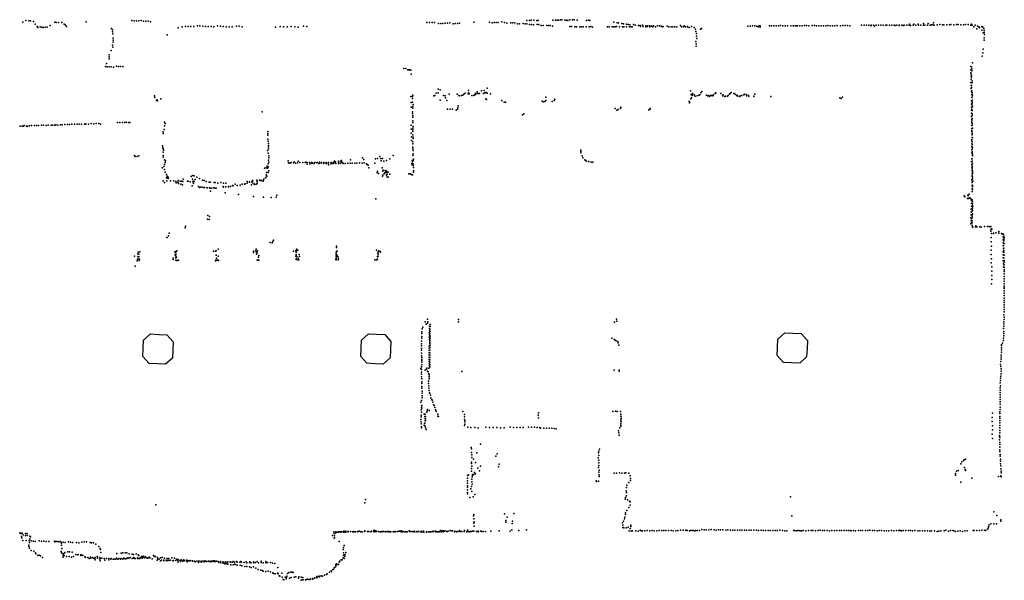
# Model space of a CAD drawing. Header units: millimetres. Extents: x -7648 to 12522, y 5832 to 17633.
# Tile 3 of 4: x 2440 to 12419, y 5832 to 11516. Entities that reach past the tile are written whole.
import ezdxf

# ---------------------------------------------------------------- set-up
doc = ezdxf.new("R2010")
doc.units = ezdxf.units.MM
doc.layers.add('P', color=9, linetype='Continuous')
doc.layers.add('PANOS', color=10, linetype='Continuous')

msp = doc.modelspace()

# ---------------------------------------------------------------- linework, layer by layer
at = {"layer": 'P'}
for p in [(2471, 11491), (2501, 11509), (2534, 11505), (2550, 11503), (2580, 11496), (2796, 11491), (2811, 11488), (2832, 11489), (2866, 11486), (3113, 11494), (3578, 11508), (3601, 11505), (3625, 11506), (3648, 11505), (3671, 11507), (3695, 11502), (3718, 11501), (3741, 11501), (3765, 11495), (6567, 11489), (6593, 11489), (6620, 11487), (6644, 11488), (6683, 11476), (6707, 11477), (6729, 11479), (6753, 11481), (6775, 11482), (6799, 11483), (6854, 11477), (6876, 11479), (6898, 11481), (7044, 11492), (7202, 11492), (7230, 11484), (7249, 11487), (7270, 11487), (7289, 11489), (7326, 11493), (7354, 11487), (7378, 11482), (7418, 11483), (7437, 11484), (7458, 11483), (7541, 11477), (7580, 11507), (7608, 11507), (7624, 11510), (7652, 11511), (7680, 11509), (7694, 11507), (7843, 11512), (7872, 11510), (7888, 11511), (7902, 11510), (7921, 11515), (7936, 11513), (7965, 11511), (7981, 11511), (7994, 11509), (8014, 11516), (8044, 11513), (8059, 11513), (8090, 11510), (8186, 11509), (8204, 11511), (8220, 11509), (8462, 11490), (8494, 11485), (8510, 11483), (8543, 11478), (11600, 11477), (11648, 11479), (11700, 11483), (2597, 11471), (2616, 11448), (2625, 11437), (2647, 11443), (2663, 11439), (2679, 11437), (2698, 11439), (2717, 11439), (2750, 11458), (2891, 11469), (2903, 11460), (2913, 11447), (3371, 11426), (3381, 11413), (3382, 11393), (4045, 11433), (4088, 11445), (4120, 11448), (4147, 11448), (4174, 11447), (4204, 11448), (4241, 11454), (4267, 11452), (4295, 11451), (4322, 11448), (4349, 11447), (4381, 11448), (4407, 11444), (4446, 11452), (4476, 11450), (4503, 11447), (4532, 11445), (4564, 11445), (4593, 11443), (4636, 11450), (4666, 11449), (4694, 11445), (5034, 11439), (5081, 11446), (5115, 11444), (5151, 11444), (5193, 11446), (5228, 11443), (5263, 11441), (5315, 11449), (5351, 11447), (6833, 11475), (7485, 11473), (7504, 11474), (7562, 11474), (7581, 11475), (7608, 11466), (7626, 11466), (7646, 11465), (7683, 11466), (7701, 11466), (7726, 11458), (7745, 11458), (7781, 11458), (7800, 11456), (7817, 11457), (7841, 11449), (8016, 11446), (8032, 11447), (8068, 11444), (8084, 11443), (8116, 11445), (8133, 11444), (8150, 11442), (8181, 11444), (8213, 11444), (8229, 11446), (8247, 11441), (8399, 11444), (8415, 11442), (8446, 11442), (8461, 11442), (8474, 11444), (8488, 11446), (8519, 11442), (8549, 11442), (8560, 11475), (8562, 11444), (8591, 11469), (8591, 11444), (8607, 11467), (8621, 11443), (8624, 11465), (8634, 11444), (8648, 11444), (8662, 11466), (8678, 11462), (8712, 11457), (8730, 11456), (8732, 11446), (8751, 11459), (8759, 11446), (8786, 11454), (8787, 11445), (8800, 11446), (8805, 11453), (8825, 11453), (8828, 11445), (8842, 11449), (8856, 11444), (8865, 11455), (8883, 11443), (8903, 11452), (8923, 11452), (8942, 11450), (8950, 11444), (8960, 11448), (9002, 11449), (9019, 11444), (9041, 11445), (9061, 11444), (9080, 11442), (9101, 11442), (9138, 11457), (9146, 11445), (9169, 11445), (9174, 11453), (9188, 11443), (9208, 11448), (9209, 11442), (9225, 11436), (9248, 11447), (9275, 11438), (9289, 11421), (9293, 11397), (9339, 11421), (9349, 11427), (9820, 11451), (9843, 11451), (9866, 11452), (9889, 11452), (9912, 11451), (9925, 11445), (9935, 11452), (9946, 11452), (9946, 11440), (10038, 11452), (10061, 11452), (10084, 11453), (10107, 11453), (10130, 11453), (10152, 11456), (10175, 11454), (10198, 11454), (10221, 11453), (10255, 11454), (10278, 11454), (10300, 11454), (10312, 11453), (10323, 11454), (10346, 11455), (10369, 11454), (10393, 11457), (10415, 11457), (10437, 11454), (10472, 11456), (10495, 11456), (10517, 11454), (10540, 11455), (10563, 11455), (10586, 11455), (10609, 11454), (10632, 11457), (10655, 11455), (10678, 11454), (10702, 11453), (10725, 11457), (10760, 11455), (10783, 11456), (10807, 11456), (10830, 11456), (10853, 11453), (10972, 11459), (10997, 11462), (11021, 11461), (11045, 11459), (11067, 11452), (11070, 11462), (11094, 11460), (11102, 11450), (11119, 11460), (11143, 11460), (11168, 11462), (11192, 11461), (11217, 11460), (11229, 11462), (11254, 11461), (11279, 11460), (11304, 11461), (11312, 11456), (11329, 11460), (11353, 11457), (11354, 11459), (11379, 11459), (11394, 11456), (11405, 11460), (11430, 11459), (11456, 11460), (11458, 11469), (11469, 11458), (11495, 11460), (11502, 11470), (11522, 11461), (11546, 11471), (11548, 11461), (11574, 11460), (11601, 11462), (11614, 11461), (11641, 11461), (11668, 11461), (11682, 11463), (11696, 11464), (11709, 11461), (11737, 11463), (11765, 11466), (11792, 11464), (11806, 11463), (11835, 11465), (11864, 11465), (11878, 11467), (11906, 11463), (11936, 11468), (11950, 11466), (11978, 11465), (12007, 11465), (12024, 11468), (12052, 11466), (12080, 11462), (12087, 11470), (12094, 11461), (12111, 11445), (12123, 11459), (12139, 11423), (12148, 11449), (12160, 11444), (12168, 11434), (12191, 11446), (12191, 11411), (12203, 11440), (12204, 11382), (12211, 11428), (12214, 11407), (12216, 11385), (3384, 11371), (3386, 11329), (3388, 11309), (3389, 11287), (3936, 11362), (9293, 11296), (9298, 11375), (9300, 11350), (9303, 11326), (12214, 11308), (12215, 11333), (12219, 11366), (3367, 11202), (3381, 11259), (3383, 11238), (9295, 11246), (9297, 11272), (12200, 11181), (12204, 11216), (3346, 11138), (3347, 11161), (3347, 11119), (12096, 11079), (12196, 11146), (3309, 11043), (3319, 11073), (3325, 11039), (3347, 11038), (3368, 11037), (3390, 11036), (3422, 11044), (3442, 11041), (3462, 11040), (3486, 11040), (6334, 11021), (6354, 11020), (6373, 11007), (6383, 11009), (6393, 11009), (6403, 11003), (12079, 11040), (12080, 11008), (12087, 11037), (12089, 11017), (12089, 10996), (6408, 10962), (12079, 10880), (12080, 10976), (12082, 10944), (12084, 10968), (12084, 10913), (12086, 10950), (12088, 10932), (12092, 10895), (6682, 10812), (6700, 10805), (6987, 10797), (7076, 10786), (7122, 10794), (7149, 10798), (7169, 10779), (7177, 10822), (9240, 10793), (9352, 10787), (9650, 10778), (12082, 10849), (12084, 10818), (12088, 10848), (12088, 10830), (12088, 10788), (12091, 10796), (12092, 10876), (12093, 10779), (3807, 10743), (3809, 10726), (3828, 10696), (3833, 10704), (3836, 10693), (3872, 10712), (6405, 10737), (6420, 10680), (6422, 10736), (6422, 10717), (6425, 10752), (6638, 10744), (6648, 10749), (6662, 10770), (6682, 10773), (6702, 10699), (6734, 10749), (6752, 10745), (6755, 10722), (6768, 10698), (6794, 10761), (6874, 10761), (6890, 10749), (6898, 10743), (6919, 10749), (6930, 10752), (6942, 10761), (6954, 10770), (6984, 10765), (6990, 10776), (6995, 10763), (7021, 10748), (7042, 10749), (7050, 10750), (7059, 10768), (7061, 10759), (7077, 10766), (7089, 10767), (7100, 10767), (7142, 10768), (7145, 10772), (7157, 10773), (7163, 10715), (7171, 10707), (7177, 10771), (7212, 10764), (7326, 10697), (7351, 10680), (7363, 10681), (7735, 10689), (7744, 10683), (7763, 10687), (7772, 10696), (7774, 10729), (7838, 10687), (7858, 10696), (7863, 10709), (9225, 10688), (9229, 10685), (9241, 10714), (9245, 10759), (9249, 10725), (9255, 10749), (9259, 10769), (9259, 10761), (9275, 10753), (9286, 10742), (9305, 10745), (9324, 10750), (9332, 10754), (9345, 10774), (9400, 10752), (9413, 10744), (9425, 10746), (9431, 10738), (9445, 10747), (9455, 10747), (9464, 10744), (9473, 10755), (9488, 10767), (9496, 10776), (9545, 10767), (9564, 10744), (9570, 10754), (9582, 10738), (9592, 10742), (9612, 10740), (9619, 10748), (9635, 10762), (9642, 10768), (9678, 10769), (9692, 10760), (9704, 10749), (9713, 10751), (9717, 10740), (9740, 10736), (9742, 10743), (9760, 10746), (9778, 10753), (9786, 10761), (9805, 10759), (9807, 10744), (9826, 10747), (9831, 10741), (9880, 10742), (9881, 10736), (9890, 10762), (10053, 10736), (10751, 10725), (10767, 10716), (10779, 10730), (12086, 10692), (12089, 10756), (12090, 10726), (12092, 10701), (12092, 10684), (12094, 10760), (12096, 10744), (4898, 10583), (6406, 10676), (6408, 10630), (6422, 10583), (6425, 10619), (6426, 10637), (6427, 10655), (6776, 10608), (6802, 10608), (6825, 10609), (6865, 10599), (6877, 10609), (6882, 10623), (6883, 10641), (8475, 10614), (8492, 10599), (8507, 10607), (8528, 10614), (8531, 10628), (8815, 10602), (8825, 10604), (8829, 10615), (9227, 10673), (12086, 10630), (12087, 10661), (12087, 10599), (12091, 10610), (12092, 10648), (12092, 10594), (12093, 10668), (12095, 10633), (6421, 10565), (6425, 10526), (6425, 10489), (6426, 10544), (7537, 10551), (7550, 10562), (12086, 10567), (12088, 10536), (12089, 10505), (12091, 10491), (12093, 10562), (12093, 10544), (12094, 10513), (2446, 10435), (2466, 10438), (2476, 10438), (2485, 10442), (2509, 10438), (2519, 10438), (2539, 10440), (2559, 10442), (2590, 10442), (2610, 10442), (2631, 10442), (2660, 10445), (2680, 10445), (2710, 10444), (2728, 10447), (2759, 10445), (2777, 10448), (2796, 10447), (2806, 10449), (2825, 10448), (2853, 10450), (2871, 10450), (2898, 10453), (2926, 10453), (2944, 10453), (2970, 10456), (2997, 10458), (3024, 10456), (3042, 10456), (3068, 10458), (3096, 10456), (3104, 10457), (3112, 10459), (3139, 10458), (3164, 10463), (3191, 10461), (3215, 10464), (3241, 10464), (3259, 10457), (3432, 10473), (3456, 10473), (3482, 10473), (3506, 10475), (3522, 10476), (3547, 10474), (3556, 10472), (3903, 10402), (3907, 10476), (3908, 10440), (3914, 10462), (4956, 10381), (6406, 10448), (6407, 10407), (6423, 10472), (6423, 10382), (6424, 10400), (6425, 10417), (6428, 10434), (12089, 10474), (12089, 10443), (12089, 10381), (12090, 10412), (12091, 10394), (12093, 10445), (12094, 10462), (12095, 10415), (3893, 10378), (3893, 10361), (4956, 10363), (4956, 10345), (4956, 10306), (4958, 10285), (6408, 10367), (6410, 10328), (6411, 10290), (6423, 10347), (6427, 10310), (6429, 10326), (12089, 10301), (12090, 10289), (12092, 10365), (12092, 10351), (12092, 10321), (12093, 10350), (12095, 10322), (3886, 10236), (3890, 10221), (3894, 10207), (3898, 10192), (4953, 10191), (4961, 10260), (4961, 10226), (4962, 10240), (4962, 10206), (6423, 10208), (6425, 10276), (6425, 10259), (6426, 10224), (6427, 10189), (8127, 10179), (8128, 10194), (12089, 10197), (12091, 10259), (12091, 10228), (12092, 10276), (12092, 10202), (12094, 10247), (12096, 10220), (3602, 10140), (3610, 10129), (3632, 10129), (3646, 10134), (3893, 10139), (3894, 10123), (3895, 10174), (3908, 10096), (3919, 10086), (4959, 10162), (4962, 10092), (4965, 10136), (4966, 10117), (5160, 10084), (5262, 10080), (5632, 10083), (5672, 10082), (5696, 10081), (5702, 10087), (5792, 10096), (5914, 10116), (5927, 10098), (6046, 10104), (6068, 10109), (6090, 10129), (6099, 10109), (6104, 10086), (6116, 10110), (6129, 10080), (6157, 10089), (6193, 10106), (6226, 10140), (6418, 10088), (6424, 10139), (6427, 10155), (6429, 10087), (6430, 10103), (8128, 10167), (8139, 10135), (8147, 10115), (8168, 10094), (8176, 10089), (8183, 10081), (12091, 10167), (12091, 10106), (12093, 10161), (12093, 10106), (12093, 10081), (12094, 10175), (12095, 10149), (12095, 10138), (12095, 10136), (3883, 10015), (3902, 10028), (3907, 10047), (3907, 9998), (3914, 10067), (4922, 10012), (4939, 10013), (4947, 10031), (4948, 10027), (4951, 10009), (4958, 10054), (4958, 10024), (4964, 9984), (4965, 10073), (5165, 10064), (5179, 10062), (5184, 10063), (5191, 10067), (5216, 10065), (5222, 10076), (5234, 10062), (5257, 10066), (5279, 10068), (5311, 10068), (5332, 10069), (5340, 10070), (5353, 10068), (5353, 10052), (5376, 10069), (5381, 10056), (5396, 10067), (5402, 10059), (5409, 10063), (5424, 10059), (5430, 10068), (5452, 10063), (5454, 10069), (5473, 10058), (5475, 10058), (5479, 10070), (5496, 10060), (5499, 10068), (5523, 10058), (5524, 10068), (5524, 10059), (5545, 10058), (5546, 10067), (5567, 10060), (5570, 10046), (5571, 10067), (5595, 10056), (5597, 10069), (5599, 10066), (5615, 10058), (5621, 10068), (5622, 10057), (5633, 10071), (5640, 10076), (5643, 10057), (5670, 10057), (5675, 10072), (5690, 10057), (5701, 10073), (5710, 10069), (5717, 10058), (5737, 10059), (5764, 10062), (5791, 10061), (5811, 10062), (5838, 10062), (5858, 10062), (5884, 10063), (5911, 10062), (5930, 10065), (5956, 10054), (5963, 10049), (5971, 10040), (5979, 10013), (6039, 10062), (6068, 9980), (6112, 10013), (6119, 9979), (6123, 9992), (6145, 9988), (6155, 9982), (6414, 10057), (6417, 10046), (6420, 10075), (6427, 10054), (6427, 10038), (6432, 10018), (6432, 9985), (8209, 10077), (8233, 10071), (8248, 10070), (12088, 10075), (12090, 10045), (12093, 10016), (12093, 9986), (12094, 10029), (12094, 10003), (12096, 9979), (12097, 10058), (3895, 9881), (3915, 9970), (3928, 9914), (3929, 9945), (3930, 9882), (3933, 9931), (3934, 9913), (3946, 9920), (3946, 9905), (3968, 9883), (4003, 9882), (4045, 9885), (4079, 9880), (4097, 9900), (4147, 9880), (4177, 9925), (4191, 9936), (4191, 9900), (4199, 9880), (4208, 9933), (4219, 9897), (4235, 9918), (4261, 9906), (4292, 9888), (4309, 9884), (4798, 9885), (4804, 9881), (4844, 9888), (4870, 9889), (4882, 9887), (4890, 9885), (4908, 9880), (4910, 9894), (4913, 9898), (4915, 9899), (4930, 9915), (4933, 9912), (4939, 9942), (4942, 9965), (4946, 9928), (4958, 9966), (6063, 9965), (6066, 9963), (6077, 9958), (6116, 9931), (6122, 9938), (6134, 9954), (6140, 9962), (6143, 9966), (6154, 9965), (6158, 9939), (6164, 9975), (6164, 9950), (6164, 9922), (6174, 9970), (6176, 9920), (6190, 9949), (6385, 9953), (6398, 9952), (6409, 9945), (6416, 9947), (6421, 9942), (6431, 9969), (12089, 9894), (12094, 9941), (12094, 9925), (12095, 9955), (12096, 9968), (12096, 9907), (12097, 9965), (12097, 9884), (12098, 9922), (3909, 9864), (4022, 9875), (4026, 9861), (4044, 9868), (4050, 9855), (4066, 9878), (4072, 9848), (4089, 9842), (4093, 9874), (4140, 9878), (4167, 9873), (4189, 9833), (4196, 9871), (4201, 9855), (4208, 9875), (4251, 9826), (4264, 9815), (4274, 9818), (4289, 9818), (4305, 9814), (4313, 9816), (4330, 9875), (4337, 9812), (4340, 9811), (4359, 9870), (4362, 9810), (4371, 9807), (4372, 9868), (4387, 9808), (4406, 9811), (4410, 9865), (4420, 9866), (4421, 9809), (4431, 9808), (4449, 9860), (4478, 9864), (4503, 9824), (4504, 9859), (4506, 9818), (4528, 9857), (4528, 9821), (4555, 9826), (4556, 9823), (4578, 9825), (4596, 9836), (4602, 9833), (4623, 9848), (4644, 9834), (4676, 9839), (4695, 9848), (4718, 9850), (4726, 9851), (4745, 9874), (4746, 9859), (4768, 9872), (4769, 9867), (4788, 9840), (4792, 9872), (4800, 9863), (4817, 9852), (4817, 9849), (4821, 9844), (4837, 9849), (4842, 9853), (4846, 9877), (4846, 9860), (12092, 9834), (12093, 9868), (12093, 9865), (12093, 9805), (12094, 9837), (12095, 9835), (12095, 9794), (12096, 9824), (12099, 9879), (4374, 9779), (4523, 9761), (4657, 9744), (4808, 9723), (4911, 9715), (4988, 9712), (5041, 9717), (5045, 9736), (6051, 9699), (12011, 9729), (12018, 9721), (12045, 9702), (12048, 9737), (12052, 9730), (12060, 9704), (12062, 9747), (12062, 9706), (12068, 9710), (12079, 9699), (12086, 9684), (12092, 9689), (12093, 9775), (12082, 9595), (12086, 9625), (12088, 9654), (12092, 9594), (12095, 9648), (12095, 9607), (12095, 9583), (12096, 9668), (12096, 9628), (12098, 9672), (12100, 9625), (4344, 9493), (4348, 9532), (4359, 9489), (4364, 9519), (12081, 9506), (12082, 9565), (12084, 9536), (12085, 9497), (12092, 9525), (12092, 9506), (12093, 9575), (12094, 9541), (12095, 9547), (4116, 9405), (4121, 9421), (12081, 9447), (12082, 9477), (12085, 9455), (12092, 9458), (12093, 9430), (12094, 9478), (12097, 9414), (12099, 9414), (12127, 9415), (12131, 9425), (12141, 9415), (12170, 9415), (12183, 9414), (12218, 9418), (12250, 9418), (12266, 9420), (12277, 9416), (12281, 9387), (12283, 9420), (12288, 9394), (12294, 9392), (3930, 9309), (3934, 9308), (3947, 9324), (3955, 9353), (5012, 9281), (12281, 9371), (12286, 9306), (12288, 9347), (12308, 9349), (12309, 9351), (12332, 9354), (12363, 9351), (12364, 9368), (12389, 9347), (12400, 9343), (12407, 9314), (12408, 9284), (12412, 9340), (12413, 9283), (12414, 9322), (12415, 9293), (12416, 9304), (4451, 9189), (4836, 9190), (4977, 9256), (4998, 9253), (5007, 9268), (5244, 9188), (5651, 9219), (5651, 9207), (12287, 9263), (12288, 9221), (12406, 9253), (12409, 9223), (12410, 9193), (12412, 9226), (12413, 9200), (12415, 9275), (12416, 9247), (3605, 9120), (3633, 9088), (3638, 9142), (3638, 9116), (3642, 9160), (3642, 9159), (3646, 9110), (3647, 9090), (3648, 9138), (3653, 9083), (3657, 9161), (3995, 9097), (3997, 9084), (4014, 9162), (4015, 9132), (4020, 9122), (4021, 9167), (4023, 9151), (4023, 9136), (4023, 9100), (4030, 9109), (4032, 9171), (4403, 9168), (4424, 9170), (4432, 9174), (4432, 9129), (4436, 9099), (4450, 9118), (4809, 9169), (4810, 9154), (4833, 9171), (4835, 9161), (4841, 9137), (4846, 9152), (4849, 9172), (4857, 9082), (4861, 9107), (4864, 9124), (5214, 9168), (5240, 9171), (5240, 9120), (5241, 9083), (5242, 9133), (5242, 9126), (5242, 9091), (5243, 9156), (5247, 9174), (5248, 9110), (5258, 9179), (5263, 9098), (5265, 9082), (5272, 9134), (5275, 9116), (5645, 9086), (5648, 9143), (5648, 9094), (5649, 9159), (5649, 9128), (5649, 9111), (5654, 9169), (5657, 9110), (5658, 9168), (5658, 9128), (5667, 9082), (5669, 9111), (5669, 9081), (5671, 9090), (6041, 9081), (6057, 9179), (6062, 9083), (6067, 9110), (6067, 9089), (6068, 9116), (6069, 9119), (6071, 9149), (6072, 9118), (6073, 9140), (6074, 9164), (6079, 9171), (6093, 9167), (6098, 9160), (12286, 9135), (12287, 9178), (12288, 9093), (12408, 9102), (12409, 9162), (12409, 9132), (12413, 9172), (12414, 9155), (12415, 9102), (12417, 9129), (3612, 9017), (3631, 9072), (3650, 9073), (4024, 9079), (4034, 9076), (4037, 9076), (4048, 9078), (4049, 9077), (4424, 9072), (4427, 9078), (4437, 9079), (4446, 9077), (4452, 9079), (4456, 9076), (4848, 9077), (4865, 9079), (5258, 9080), (5269, 9080), (5649, 9080), (6056, 9080), (12287, 9051), (12294, 9009), (12409, 9070), (12410, 9010), (12411, 9041), (12416, 9057), (12416, 9005), (12417, 9032), (12418, 9076), (12294, 8966), (12294, 8924), (12416, 8980), (12417, 8963), (12417, 8938), (12417, 8913), (12419, 8889), (12289, 8838), (12292, 8881), (12416, 8798), (12417, 8790), (12418, 8864), (12418, 8839), (12418, 8814), (12416, 8742), (12417, 8694), (12419, 8766), (12419, 8718), (12416, 8600), (12417, 8670), (12419, 8647), (12419, 8624), (12415, 8523), (12417, 8500), (12418, 8577), (12419, 8554), (6526, 8400), (6550, 8451), (6559, 8430), (6573, 8439), (6574, 8478), (6575, 8454), (6592, 8408), (6593, 8386), (6600, 8427), (6600, 8404), (6887, 8477), (6888, 8454), (8469, 8449), (8488, 8479), (8493, 8459), (12412, 8385), (12413, 8431), (12415, 8454), (12415, 8408), (12418, 8477), (6514, 8304), (6515, 8333), (6515, 8286), (6516, 8351), (6520, 8380), (6589, 8296), (6591, 8341), (6592, 8363), (6592, 8319), (6598, 8379), (6598, 8332), (6598, 8284), (6599, 8356), (6599, 8308), (6599, 8286), (8441, 8286), (12411, 8288), (12414, 8333), (12415, 8355), (12415, 8310), (6512, 8258), (6513, 8230), (6513, 8211), (6513, 8183), (6591, 8207), (6591, 8184), (6592, 8274), (6596, 8242), (6596, 8188), (6597, 8264), (6598, 8260), (6598, 8235), (6598, 8229), (6599, 8212), (8464, 8273), (8475, 8266), (8486, 8260), (8502, 8253), (8507, 8241), (8513, 8215), (12389, 8213), (12390, 8190), (12392, 8220), (12400, 8235), (12410, 8265), (6511, 8136), (6513, 8164), (6513, 8109), (6515, 8090), (6589, 8139), (6589, 8095), (6590, 8162), (6590, 8117), (6596, 8140), (6596, 8091), (6597, 8164), (6597, 8116), (12388, 8116), (12388, 8094), (12390, 8168), (12390, 8146), (6513, 7997), (6514, 8071), (6514, 8044), (6514, 8016), (6516, 8062), (6568, 7984), (6591, 8072), (6591, 8050), (6591, 8027), (6594, 8006), (6596, 8067), (6596, 8043), (6596, 8019), (6596, 7996), (12382, 8021), (12385, 8051), (12385, 7999), (12386, 8073), (6505, 7979), (6511, 7969), (6511, 7922), (6512, 7941), (6513, 7894), (6549, 7963), (6563, 7974), (6573, 7951), (6579, 7946), (6585, 7982), (6587, 7924), (6589, 7899), (6591, 7916), (6591, 7894), (6922, 7948), (8466, 7963), (8514, 7963), (8516, 7951), (12384, 7902), (12386, 7954), (12386, 7924), (12387, 7977), (6516, 7798), (6517, 7875), (6517, 7846), (6517, 7827), (6583, 7851), (6583, 7827), (6586, 7804), (6589, 7875), (12377, 7835), (12379, 7804), (12380, 7857), (12381, 7880), (6515, 7779), (6518, 7750), (6518, 7731), (6518, 7702), (6586, 7781), (6590, 7755), (6594, 7732), (6596, 7728), (6602, 7709), (12377, 7736), (12377, 7689), (12378, 7782), (12378, 7759), (12378, 7713), (6507, 7637), (6513, 7655), (6513, 7587), (6514, 7606), (6518, 7683), (6606, 7682), (6617, 7665), (6620, 7659), (6626, 7637), (6634, 7611), (6639, 7603), (6648, 7585), (12376, 7666), (12376, 7588), (12377, 7643), (12377, 7619), (6508, 7559), (6510, 7508), (6510, 7489), (6512, 7538), (6516, 7576), (6540, 7516), (6545, 7493), (6549, 7517), (6552, 7494), (6567, 7536), (6570, 7550), (6574, 7564), (6590, 7553), (6654, 7562), (6656, 7556), (6662, 7545), (6677, 7516), (6677, 7497), (6684, 7494), (6932, 7545), (6948, 7512), (6948, 7488), (7695, 7505), (7698, 7531), (8453, 7544), (8477, 7546), (8496, 7545), (8530, 7544), (8533, 7518), (8534, 7497), (8537, 7491), (12298, 7526), (12374, 7540), (12374, 7492), (12375, 7524), (12376, 7564), (6506, 7461), (6508, 7439), (6510, 7419), (6512, 7388), (6541, 7404), (6543, 7426), (6547, 7425), (6549, 7471), (6549, 7451), (6550, 7396), (6552, 7448), (6554, 7470), (6948, 7403), (6949, 7464), (6950, 7452), (6950, 7440), (6951, 7416), (6982, 7386), (7597, 7386), (7628, 7385), (7697, 7478), (8531, 7403), (8532, 7418), (8533, 7447), (8533, 7395), (8534, 7461), (8535, 7440), (8536, 7469), (12296, 7484), (12296, 7442), (12298, 7399), (12372, 7476), (12372, 7427), (12373, 7451), (12373, 7401), (6511, 7378), (6553, 7379), (6561, 7361), (7013, 7382), (7053, 7380), (7088, 7377), (7163, 7384), (7200, 7382), (7240, 7382), (7276, 7380), (7314, 7379), (7349, 7378), (7410, 7384), (7446, 7383), (7478, 7383), (7511, 7381), (7541, 7380), (7656, 7384), (7686, 7383), (7712, 7382), (7719, 7374), (7752, 7375), (7779, 7374), (7807, 7374), (7832, 7373), (7856, 7370), (7877, 7368), (8510, 7348), (8511, 7326), (8516, 7305), (8524, 7377), (12297, 7314), (12298, 7357), (12371, 7300), (12371, 7292), (12372, 7377), (12372, 7351), (12372, 7326), (7109, 7213), (12298, 7271), (12370, 7257), (12373, 7228), (12373, 7210), (12374, 7281), (7017, 7179), (7018, 7129), (7020, 7166), (7022, 7104), (7072, 7124), (7266, 7090), (7279, 7113), (8307, 7123), (8309, 7140), (8309, 7096), (8317, 7162), (12374, 7138), (12375, 7183), (12375, 7156), (12377, 7109), (12377, 7090), (7020, 7029), (7020, 7016), (7022, 7078), (7024, 6989), (7039, 7061), (7061, 7027), (7109, 6990), (7298, 7009), (8302, 7075), (8308, 7050), (8309, 7023), (8309, 6995), (11977, 7014), (11988, 7033), (12005, 7047), (12011, 7053), (12026, 7059), (12380, 7060), (12381, 7012), (12382, 7041), (12384, 6991), (6979, 6893), (6988, 6902), (7019, 6940), (7020, 6965), (7029, 6899), (7030, 6905), (7042, 6906), (7050, 6925), (7060, 6911), (7083, 6970), (7099, 6942), (7294, 6984), (8306, 6975), (8311, 6930), (8312, 6950), (8312, 6902), (8466, 6920), (8489, 6918), (8519, 6921), (8544, 6920), (8569, 6920), (8583, 6922), (8614, 6917), (8628, 6891), (11925, 6899), (11926, 6916), (11934, 6937), (11950, 6944), (12017, 6977), (12023, 6955), (12025, 6945), (12360, 6886), (12383, 6963), (12384, 6892), (12386, 6921), (12387, 6940), (6977, 6842), (6977, 6816), (6978, 6867), (6978, 6790), (7022, 6832), (7024, 6856), (7025, 6881), (7027, 6806), (8281, 6841), (8287, 6835), (8305, 6837), (8313, 6883), (8593, 6796), (8615, 6823), (8629, 6844), (8631, 6865), (11978, 6828), (12090, 6869), (12386, 6880), (6977, 6777), (6977, 6751), (6978, 6723), (6980, 6710), (7012, 6759), (7018, 6783), (7021, 6733), (7052, 6701), (8587, 6740), (8589, 6690), (8590, 6773), (8590, 6722), (3819, 6597), (5938, 6617), (5945, 6650), (7001, 6673), (7036, 6680), (8575, 6656), (8580, 6672), (8600, 6647), (8620, 6633), (8626, 6594), (8627, 6628), (10251, 6677), (7042, 6500), (7355, 6505), (7449, 6510), (8579, 6515), (8579, 6502), (8592, 6539), (8612, 6570), (12313, 6526), (12344, 6489), (7040, 6486), (7044, 6456), (7044, 6412), (7045, 6426), (7366, 6422), (7367, 6437), (7380, 6473), (7432, 6407), (7436, 6432), (8551, 6414), (8554, 6392), (8558, 6433), (8569, 6457), (8573, 6473), (8634, 6390), (10266, 6485), (12267, 6394), (12284, 6405), (12313, 6404), (12339, 6406), (12384, 6444), (12385, 6431), (2440, 6314), (2445, 6309), (2450, 6308), (2453, 6306), (2457, 6307), (2465, 6309), (2475, 6294), (2500, 6307), (2516, 6308), (5625, 6322), (5628, 6306), (5633, 6305), (5645, 6322), (5646, 6316), (5654, 6319), (5668, 6320), (5672, 6323), (5680, 6323), (5693, 6325), (5693, 6321), (5703, 6324), (5720, 6326), (5722, 6320), (5727, 6329), (5734, 6320), (5740, 6327), (5746, 6321), (5747, 6330), (5766, 6328), (5768, 6326), (5769, 6323), (5793, 6327), (5794, 6327), (5812, 6324), (5812, 6323), (5819, 6325), (5823, 6328), (5837, 6325), (5838, 6322), (5845, 6325), (5865, 6328), (5866, 6325), (5880, 6331), (5884, 6330), (5896, 6323), (5910, 6324), (5936, 6326), (5939, 6334), (5964, 6327), (5967, 6327), (5979, 6327), (5980, 6326), (6000, 6322), (6007, 6330), (6025, 6327), (6032, 6339), (6040, 6325), (6045, 6332), (6051, 6333), (6057, 6326), (6077, 6326), (6093, 6323), (6103, 6325), (6108, 6326), (6108, 6324), (6121, 6327), (6129, 6326), (6148, 6325), (6153, 6328), (6170, 6327), (6174, 6323), (6185, 6326), (6193, 6322), (6200, 6323), (6224, 6325), (6227, 6327), (6241, 6325), (6246, 6324), (6251, 6328), (6272, 6327), (6274, 6326), (6285, 6331), (6289, 6329), (6298, 6331), (6305, 6325), (6311, 6334), (6315, 6323), (6318, 6325), (6325, 6327), (6345, 6325), (6349, 6325), (6358, 6323), (6365, 6325), (6367, 6325), (6387, 6334), (6391, 6328), (6401, 6327), (6418, 6327), (6427, 6322), (6437, 6331), (6444, 6323), (6464, 6323), (6465, 6326), (6480, 6326), (6485, 6326), (6505, 6323), (6513, 6330), (6514, 6321), (6533, 6330), (6536, 6319), (6563, 6320), (6564, 6322), (6583, 6322), (6584, 6324), (6589, 6324), (6603, 6325), (6605, 6321), (6620, 6327), (6631, 6326), (6638, 6329), (6653, 6324), (6658, 6329), (6672, 6325), (6682, 6323), (6691, 6322), (6700, 6333), (6707, 6336), (6712, 6322), (6716, 6331), (6729, 6332), (6731, 6325), (6733, 6332), (6747, 6329), (6751, 6335), (6768, 6328), (6771, 6328), (6775, 6328), (6782, 6331), (6802, 6337), (6812, 6332), (6813, 6335), (6827, 6333), (6847, 6324), (6850, 6331), (6868, 6325), (6874, 6328), (6891, 6326), (6897, 6337), (6898, 6326), (6914, 6326), (6921, 6327), (6944, 6328), (6947, 6336), (6971, 6324), (6980, 6340), (6987, 6327), (6995, 6324), (7010, 6328), (7018, 6327), (7033, 6330), (7043, 6329), (7046, 6382), (7069, 6327), (7085, 6330), (7086, 6325), (7110, 6330), (7116, 6329), (7120, 6326), (7137, 6327), (7162, 6328), (7214, 6329), (7299, 6333), (7412, 6331), (7428, 6345), (7500, 6336), (7576, 6345), (8554, 6366), (8563, 6364), (8588, 6365), (8606, 6372), (8618, 6333), (8628, 6359), (8635, 6379), (8638, 6331), (8652, 6334), (8685, 6332), (8707, 6331), (8727, 6342), (8740, 6332), (8751, 6332), (8775, 6335), (8798, 6336), (8826, 6334), (8849, 6336), (8869, 6335), (8899, 6335), (8920, 6337), (8949, 6336), (8970, 6338), (8990, 6338), (9017, 6336), (9044, 6336), (9063, 6335), (9089, 6335), (9109, 6337), (9137, 6339), (9163, 6339), (9190, 6339), (9205, 6337), (9230, 6334), (9240, 6338), (9256, 6336), (9265, 6337), (9281, 6335), (9290, 6337), (9307, 6338), (9330, 6336), (9352, 6346), (9376, 6345), (9398, 6344), (9423, 6345), (9447, 6348), (9477, 6345), (9498, 6342), (9521, 6343), (9544, 6345), (9566, 6343), (9595, 6342), (9617, 6343), (9645, 6339), (9667, 6342), (9688, 6342), (9716, 6341), (9737, 6341), (9758, 6342), (9786, 6341), (9806, 6341), (9833, 6339), (9854, 6340), (9881, 6340), (9908, 6340), (9927, 6337), (9954, 6339), (9974, 6337), (10000, 6337), (10026, 6337), (10046, 6337), (10072, 6337), (10098, 6338), (10118, 6338), (10144, 6339), (10170, 6336), (10195, 6334), (10214, 6335), (10285, 6336), (10291, 6337), (10311, 6335), (10324, 6336), (10337, 6336), (10350, 6333), (10363, 6335), (10382, 6337), (10408, 6335), (10434, 6337), (10460, 6337), (10479, 6338), (10506, 6335), (10532, 6337), (10552, 6340), (10578, 6337), (10598, 6337), (10625, 6338), (10646, 6334), (10672, 6336), (10699, 6336), (10720, 6337), (10748, 6336), (10769, 6336), (10797, 6336), (10818, 6337), (10839, 6336), (10860, 6336), (10868, 6335), (10889, 6336), (10911, 6335), (10940, 6336), (10961, 6337), (10983, 6337), (11013, 6338), (11036, 6337), (11057, 6340), (11082, 6337), (11105, 6336), (11130, 6333), (11152, 6337), (11176, 6336), (11200, 6335), (11225, 6335), (11250, 6335), (11275, 6336), (11300, 6335), (11325, 6336), (11351, 6336), (11359, 6337), (11367, 6338), (11377, 6335), (11394, 6337), (11421, 6336), (11448, 6337), (11467, 6336), (11487, 6333), (11513, 6336), (11542, 6335), (11562, 6333), (11591, 6334), (11612, 6332), (11641, 6333), (11663, 6331), (11682, 6333), (11712, 6334), (11738, 6328), (11756, 6331), (11777, 6332), (11808, 6334), (11826, 6339), (11854, 6331), (11873, 6336), (11896, 6336), (11909, 6334), (11926, 6327), (11948, 6329), (11970, 6332), (11996, 6328), (12018, 6332), (12041, 6334), (12102, 6336), (12112, 6337), (12139, 6337), (12166, 6336), (12190, 6339), (12217, 6339), (12232, 6338), (12247, 6349), (12258, 6364), (12260, 6376), (2460, 6277), (2463, 6262), (2472, 6235), (2498, 6285), (2506, 6237), (2517, 6285), (2532, 6190), (2535, 6237), (2541, 6217), (2544, 6281), (2544, 6251), (2550, 6274), (2556, 6233), (2576, 6228), (2597, 6224), (2637, 6231), (2661, 6229), (2686, 6228), (2708, 6225), (2734, 6224), (2792, 6228), (2795, 6223), (2806, 6227), (2813, 6225), (2830, 6224), (2834, 6222), (2849, 6226), (2858, 6222), (2864, 6190), (2865, 6207), (2879, 6219), (2900, 6217), (2934, 6222), (2954, 6220), (2974, 6217), (3015, 6214), (3038, 6213), (3070, 6220), (3094, 6221), (3116, 6221), (3153, 6216), (3168, 6211), (3189, 6212), (3213, 6197), (5609, 6285), (5628, 6258), (5629, 6283), (5629, 6263), (5631, 6284), (5678, 6225), (2532, 6174), (2541, 6158), (2556, 6135), (2582, 6127), (2601, 6111), (2605, 6100), (2636, 6088), (2859, 6125), (2864, 6115), (2866, 6156), (2868, 6107), (2880, 6094), (2888, 6104), (2896, 6113), (2927, 6120), (2946, 6121), (2973, 6116), (3009, 6094), (3027, 6091), (3034, 6093), (3058, 6091), (3243, 6175), (3255, 6153), (3260, 6143), (3263, 6114), (3424, 6103), (3467, 6107), (3487, 6109), (3509, 6112), (3525, 6110), (3550, 6102), (3581, 6098), (3594, 6094), (3621, 6102), (3642, 6092), (5720, 6144), (5722, 6165), (5723, 6112), (5729, 6091), (5730, 6185), (5739, 6094), (5745, 6114), (2624, 6082), (2652, 6080), (2672, 6065), (2880, 6081), (2880, 6066), (2892, 6082), (2915, 6072), (2942, 6075), (2964, 6067), (2984, 6072), (3061, 6082), (3074, 6086), (3080, 6083), (3099, 6070), (3107, 6064), (3132, 6065), (3143, 6054), (3157, 6066), (3162, 6056), (3179, 6062), (3190, 6052), (3203, 6058), (3204, 6063), (3205, 6041), (3226, 6072), (3228, 6063), (3230, 6056), (3252, 6063), (3252, 6045), (3254, 6031), (3255, 6054), (3274, 6058), (3297, 6054), (3304, 6037), (3320, 6052), (3344, 6052), (3344, 6041), (3363, 6045), (3367, 6052), (3387, 6045), (3397, 6048), (3413, 6045), (3422, 6055), (3435, 6046), (3444, 6053), (3461, 6045), (3467, 6054), (3484, 6047), (3491, 6056), (3501, 6053), (3512, 6051), (3525, 6053), (3537, 6061), (3547, 6057), (3560, 6062), (3579, 6053), (3589, 6057), (3597, 6062), (3604, 6053), (3612, 6054), (3634, 6060), (3634, 6052), (3649, 6082), (3649, 6053), (3654, 6056), (3656, 6053), (3664, 6060), (3674, 6074), (3680, 6058), (3687, 6065), (3693, 6077), (3704, 6060), (3707, 6059), (3710, 6072), (3727, 6063), (3731, 6056), (3738, 6058), (3739, 6055), (3752, 6067), (3758, 6062), (3760, 6061), (3782, 6051), (3797, 6083), (3802, 6073), (3816, 6073), (3832, 6035), (3836, 6062), (3841, 6051), (3855, 6045), (3866, 6059), (3867, 6031), (3878, 6037), (3883, 6062), (3900, 6036), (3901, 6029), (3907, 6056), (3923, 6036), (3931, 6030), (3934, 6053), (3945, 6037), (3950, 6054), (3953, 6034), (3968, 6035), (3983, 6059), (3993, 6029), (3998, 6033), (4009, 6056), (4021, 6032), (4029, 6047), (4040, 6044), (4043, 6034), (4046, 6017), (4049, 6038), (4066, 6033), (4070, 6022), (4078, 6041), (4088, 6033), (4095, 6026), (4104, 6038), (4112, 6029), (4130, 6036), (4135, 6029), (4136, 6021), (4141, 6034), (4155, 6029), (4165, 6029), (4167, 6033), (4188, 6030), (4190, 6028), (4193, 6027), (4212, 6026), (4220, 6019), (4235, 6026), (4251, 6026), (4251, 6014), (4258, 6027), (4276, 6023), (4281, 6026), (4282, 6016), (4290, 6026), (4305, 6027), (4311, 6019), (4319, 6030), (4329, 6024), (4338, 6024), (4338, 6024), (4353, 6026), (4362, 6023), (4377, 6025), (4379, 6021), (4388, 6026), (4401, 6023), (4403, 6031), (4414, 6022), (4415, 6031), (4425, 6023), (4435, 6025), (4450, 6022), (4456, 6020), (4459, 6011), (4474, 6022), (4480, 6009), (4499, 6020), (4501, 6005), (4508, 6013), (4519, 5998), (4525, 6019), (4531, 5999), (4544, 6014), (4549, 6020), (4551, 5996), (4573, 6018), (4575, 6016), (4580, 5990), (4592, 6017), (4603, 5990), (4605, 6022), (4617, 5996), (4618, 6015), (4626, 5991), (4639, 6024), (4643, 6016), (4670, 6015), (4681, 6024), (4687, 6015), (4714, 6012), (4735, 6018), (4742, 6008), (4768, 6011), (4773, 6019), (4787, 6009), (4810, 6021), (4813, 6010), (4831, 6011), (4847, 6024), (4860, 6009), (4886, 6012), (4887, 6025), (4906, 6008), (4933, 6024), (4934, 6010), (4951, 6012), (4981, 6012), (5003, 6007), (5025, 6002), (5644, 5994), (5651, 6000), (5656, 5993), (5672, 5992), (5677, 6015), (5683, 6026), (5698, 6038), (5709, 6038), (5717, 6060), (5722, 6083), (5730, 6053), (5734, 6073), (4643, 5985), (4675, 5985), (4693, 5979), (4721, 5973), (4742, 5973), (4770, 5968), (4786, 5962), (4811, 5968), (4834, 5956), (4858, 5943), (4883, 5935), (4900, 5930), (4908, 5926), (4936, 5923), (4957, 5925), (4982, 5918), (5006, 5907), (5013, 5901), (5030, 5897), (5052, 5904), (5057, 5961), (5060, 5899), (5098, 5904), (5153, 5900), (5169, 5910), (5188, 5913), (5199, 5913), (5211, 5912), (5549, 5890), (5555, 5897), (5581, 5913), (5596, 5929), (5600, 5922), (5615, 5943), (5621, 5943), (5628, 5960), (5640, 5967), (5644, 5976), (5069, 5877), (5077, 5873), (5101, 5865), (5110, 5839), (5118, 5836), (5130, 5865), (5141, 5847), (5144, 5860), (5147, 5875), (5173, 5855), (5193, 5861), (5221, 5863), (5240, 5866), (5267, 5855), (5268, 5868), (5293, 5865), (5293, 5832), (5301, 5836), (5310, 5861), (5312, 5837), (5335, 5836), (5339, 5837), (5353, 5845), (5357, 5842), (5375, 5840), (5384, 5842), (5389, 5844), (5408, 5849), (5412, 5845), (5429, 5854), (5432, 5856), (5451, 5856), (5453, 5870), (5462, 5870), (5479, 5868), (5480, 5874), (5496, 5878), (5510, 5875), (5529, 5883)]:
    msp.add_point(p, dxfattribs=at)
at = {"layer": 'PANOS'}
for points in [[(3992, 8168.4), (3988.1, 8085.7), (3917.8, 8021.8), (3835, 8025.8), (3752.3, 8029.7), (3688.4, 8100), (3692.4, 8182.8), (3696.3, 8265.5), (3766.6, 8329.4), (3849.4, 8325.4), (3932.1, 8321.5), (3996, 8251.2), (3992, 8168.4)], [(6199.3, 8171.4), (6195.5, 8088.6), (6125.3, 8024.6), (6042.6, 8028.4), (5959.8, 8032.2), (5895.8, 8102.4), (5899.6, 8185.2), (5903.4, 8267.9), (5973.6, 8331.9), (6056.4, 8328.1), (6139.1, 8324.3), (6203.1, 8254.1), (6199.3, 8171.4)], [(10419.6, 8179.9), (10415.8, 8097.1), (10345.7, 8033.1), (10262.9, 8036.9), (10180.2, 8040.7), (10116.1, 8110.9), (10119.9, 8193.6), (10123.7, 8276.4), (10193.9, 8340.4), (10276.6, 8336.6), (10359.4, 8332.8), (10423.4, 8262.7), (10419.6, 8179.9)]]:
    msp.add_lwpolyline(points, dxfattribs=at)

doc.saveas('drawing.dxf')
